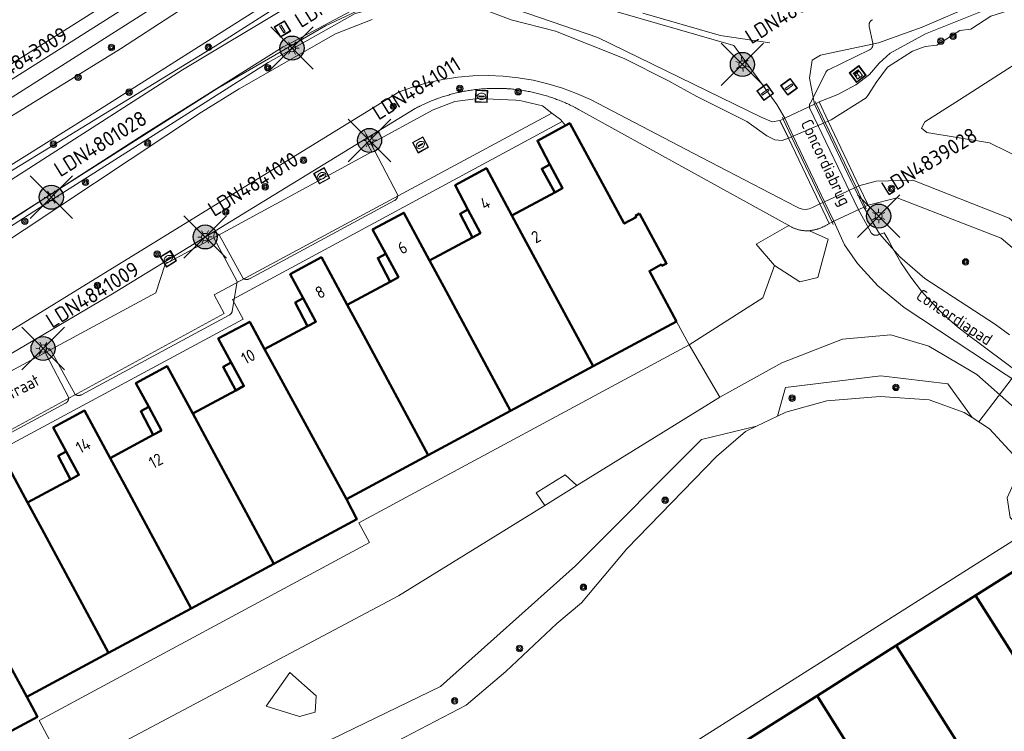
# Model space of a CAD drawing. Header units: metres. Extents: x 94279 to 96109, y 461866 to 463040.
# Tile 123 of 175: x 95398 to 95480, y 462535 to 462594. Entities that reach past the tile are written whole.
import ezdxf
from ezdxf.enums import TextEntityAlignment as Align

# ---------------------------------------------------------------- set-up
doc = ezdxf.new("R2010")
doc.units = ezdxf.units.M
doc.layers.get('0').update_dxf_attribs({"linetype": 'CONTINUOUS'})
for name, color, linetype in [('B-WE-KL-ET_LS_OV_KABEL_EIGENNET_324-G', 10, 'CONTINUOUS'), ('B-WE-KL-ET_LS_OV_KABEL_EIGENNET_330-G', 10, 'CONTINUOUS'), ('N-WE-ARMATUUR-PRUNUS_C_OPZET_4M-G', 200, 'CONTINUOUS'), ('N-WE-LICHTMAST_VERVANGEN-G', 7, 'CONTINUOUS')]:
    doc.layers.add(name, color=color, linetype=linetype)
for name, color, linetype, lineweight in [('B_BEBOUWINGSGRENS_0', 132, 'CONTINUOUS', 50), ('B_OVERBOUWLIJN_LIJN_1', 132, 'CONTINUOUS', 50), ('B_TUSSENMUUR_0', 132, 'CONTINUOUS', 50), ('G_GRENS_ALGEMEEN_0', 251, 'CONTINUOUS', 13), ('K_DUIKER_LIJN_-1', 251, 'CONTINUOUS', 13), ('K_KUNSTWERKGRENS_1', 251, 'CONTINUOUS', 13), ('Q_AFSLUITPAAL_0', 251, 'CONTINUOUS', 13), ('Q_BALUSTRADE_LIJN_1', 251, 'CONTINUOUS', 13), ('Q_BOOM_0', 251, 'CONTINUOUS', 13), ('Q_DAMWAND_0', 251, 'CONTINUOUS', 13), ('Q_ELEKTRAKAST_0', 251, 'CONTINUOUS', 13), ('Q_INSPECTIE_OF_RIOOLPUT_0', 251, 'CONTINUOUS', 13), ('Q_KOLK_0', 251, 'CONTINUOUS', 13), ('Q_LICHTMAST_0', 251, 'CONTINUOUS', 13), ('Q_VERKEERSBORDPAAL_0', 251, 'CONTINUOUS', 13), ('T_CULTUURGRENS_0', 251, 'CONTINUOUS', 13), ('V_WEGGRENS_0', 251, 'CONTINUOUS', 13), ('V_WEGGRENS_1', 251, 'CONTINUOUS', 13), ('W_WATERGRENS_0', 251, 'CONTINUOUS', 13), ('Z_GBKN_HUISNUMMER_0', 251, 'CONTINUOUS', 13), ('Z_KUNSTWERKNAAM_1', 251, 'CONTINUOUS', 13), ('Z_STRAATNAAM_0', 251, 'CONTINUOUS', 13)]:
    doc.layers.add(name, color=color, linetype=linetype, lineweight=lineweight)
doc.styles.add('NLCS-ISO-M500-T25', font='NLCS-ISO.ttf', dxfattribs={"height": 1.25})
doc.styles.get("Standard").update_dxf_attribs({"font": 'isocp.shx'})

# ---------------------------------------------------------------- blocks, each defined once
blk = doc.blocks.new('Q_LICHTMAST')
for points in [[(-0.26, 0.15), (-0.52, 0.3)], [(0, 0.3), (0, 0.6)], [(0.26, 0.15), (0.52, 0.3)], [(-0.26, -0.15), (-0.52, -0.3)], [(0, -0.3), (0, -0.6)], [(0.26, -0.15), (0.52, -0.3)]]:
    blk.add_lwpolyline(points)
blk.add_circle((0, 0), 0.3)
blk = doc.blocks.new('Q_AFSLUITPAAL')
for points in [[(-0.5, 0.5), (0.5, 0.5), (0.5, -0.5), (-0.5, -0.5)], [(-0.08, 0.333), (0.071, 0.333), (0.071, -0.329), (-0.08, -0.329)]]:
    blk.add_lwpolyline(points, close=True)
blk.add_lwpolyline([(-0.442, 0.464), (0.438, 0.464, -0.414214), (0.459, 0.442), (0.459, -0.437, -0.414214), (0.438, -0.459), (-0.442, -0.459, -0.414214), (-0.463, -0.437), (-0.463, 0.442), (-0.463, 0.444), (-0.463, 0.446), (-0.463, 0.448), (-0.462, 0.45), (-0.461, 0.451), (-0.46, 0.453), (-0.459, 0.455), (-0.458, 0.456), (-0.457, 0.457), (-0.456, 0.459), (-0.454, 0.46), (-0.453, 0.461), (-0.451, 0.462), (-0.449, 0.462), (-0.447, 0.463), (-0.446, 0.463), (-0.444, 0.464), (-0.442, 0.464)], format="xyb")
blk = doc.blocks.new('Q_VERKEERSBORDPAAL')
for points in [[(-0.5, 0.5), (0.5, 0.5), (0.5, -0.5), (-0.5, -0.5)], [(-0.08, 0.333), (0.071, 0.333), (0.071, -0.329), (-0.08, -0.329)]]:
    blk.add_lwpolyline(points, close=True)
blk.add_lwpolyline([(-0.442, 0.464), (0.438, 0.464, -0.414214), (0.459, 0.442), (0.459, -0.437, -0.414214), (0.438, -0.459), (-0.442, -0.459, -0.414214), (-0.463, -0.437), (-0.463, 0.442), (-0.463, 0.444), (-0.463, 0.446), (-0.463, 0.448), (-0.462, 0.45), (-0.461, 0.451), (-0.46, 0.453), (-0.459, 0.455), (-0.458, 0.456), (-0.457, 0.457), (-0.456, 0.459), (-0.454, 0.46), (-0.453, 0.461), (-0.451, 0.462), (-0.449, 0.462), (-0.447, 0.463), (-0.446, 0.463), (-0.444, 0.464), (-0.442, 0.464)], format="xyb")
blk = doc.blocks.new('Q_KOLK')
blk.add_lwpolyline([(-0.5, 0.5), (0.5, 0.5), (0.5, -0.5), (-0.5, -0.5)], close=True)
for points in [[(-0.442, 0.464), (0.438, 0.464, -0.414214), (0.459, 0.442), (0.459, -0.437, -0.414214), (0.438, -0.459), (-0.442, -0.459, -0.414214), (-0.463, -0.437), (-0.463, 0.442, -0.414214), (-0.442, 0.464)], [(-0.345, 0.105, 0.380426), (-0.276, -0.18)], [(-0.008, 0.266, 0.240218), (-0.345, 0.105)], [(-0.194, 0.045, 0.853344), (-0.194, -0.032)], [(0.331, 0.111, 0.240191), (-0.008, 0.266)], [(0.185, -0.032, 0.849746), (0.185, 0.045)], [(0.267, -0.176, 0.380426), (0.331, 0.111)], [(-0.276, -0.18, 0.148452), (0.012, -0.257)], [(0.012, -0.257, 0.131742), (0.267, -0.176)]]:
    blk.add_lwpolyline(points, format="xyb")
for points in [[(-0.194, 0.045), (0.185, 0.045)], [(0.185, -0.032), (-0.194, -0.032)]]:
    blk.add_lwpolyline(points)
blk = doc.blocks.new('Q_INSPECTIE_OF_RIOOLPUT')
blk.add_lwpolyline([(-0.5, 0.5), (0.5, 0.5), (0.5, -0.5), (-0.5, -0.5)], close=True)
for points in [[(-0.442, 0.464), (0.438, 0.464, -0.414214), (0.459, 0.442), (0.459, -0.437, -0.414214), (0.438, -0.459), (-0.442, -0.459, -0.414214), (-0.463, -0.437), (-0.463, 0.442), (-0.463, 0.444), (-0.463, 0.446), (-0.463, 0.448), (-0.462, 0.45), (-0.461, 0.451), (-0.46, 0.453), (-0.459, 0.455), (-0.458, 0.456), (-0.457, 0.457), (-0.456, 0.459), (-0.454, 0.46), (-0.453, 0.461), (-0.451, 0.462), (-0.449, 0.462), (-0.447, 0.463), (-0.446, 0.463), (-0.444, 0.464), (-0.442, 0.464)], [(-0.345, 0.105, 0.380426), (-0.276, -0.18)], [(-0.008, 0.266, 0.240218), (-0.345, 0.105)], [(-0.194, 0.045, 0.853344), (-0.194, -0.032)], [(0.331, 0.111, 0.240191), (-0.008, 0.266)], [(0.185, -0.032, 0.849746), (0.185, 0.045)], [(0.267, -0.176, 0.380426), (0.331, 0.111)], [(-0.276, -0.18, 0.148452), (0.012, -0.257)], [(0.012, -0.257, 0.131742), (0.267, -0.176)]]:
    blk.add_lwpolyline(points, format="xyb")
for points in [[(-0.194, 0.045), (0.185, 0.045)], [(0.185, -0.032), (-0.194, -0.032)]]:
    blk.add_lwpolyline(points)
blk = doc.blocks.new('Q_BOOM')
for radius in [0.27, 0.18, 0.09]:
    blk.add_circle((0, 0), radius)
blk = doc.blocks.new('Q_ELEKTRAKAST')
for points in [[(-0.5, 0.5), (0.5, 0.5), (0.5, -0.5), (-0.5, -0.5)], [(-0.262, 0.264), (0.25, 0.264), (0.25, 0.187), (-0.262, 0.187)], [(-0.262, 0.107), (0.25, 0.107), (0.25, -0.332), (-0.262, -0.332)]]:
    blk.add_lwpolyline(points, close=True)
blk.add_lwpolyline([(-0.442, 0.464), (0.438, 0.464, -0.414214), (0.459, 0.442), (0.459, -0.437, -0.414214), (0.438, -0.459), (-0.442, -0.459, -0.414214), (-0.463, -0.437), (-0.463, 0.442), (-0.463, 0.444), (-0.463, 0.446), (-0.463, 0.448), (-0.462, 0.45), (-0.461, 0.451), (-0.46, 0.453), (-0.459, 0.455), (-0.458, 0.456), (-0.457, 0.457), (-0.456, 0.459), (-0.454, 0.46), (-0.453, 0.461), (-0.451, 0.462), (-0.449, 0.462), (-0.447, 0.463), (-0.446, 0.463), (-0.444, 0.464), (-0.442, 0.464)], format="xyb")
blk.add_lwpolyline([(-0.177, 0.001, -1), (-0.177, -0.069, -1)], format="xyb", close=True)
blk.add_lwpolyline([(0.044, 0.088), (-0.056, -0.112), (0.044, -0.112), (-0.056, -0.312)])
blk = doc.blocks.new('LM')
at = {"linetype": 'ByBlock'}
h = blk.add_hatch(color=256, dxfattribs=at)
h.dxf.hatch_style = 1
edge = h.paths.add_edge_path()
edge.add_arc((0, 0), 1, 0, 360)
blk.add_circle((0, 0), 1, dxfattribs=at)
blk = doc.blocks.new('ACMAP_ANN_TEMPLATE_LM')
at = {"color": 0, "style": 'NLCS-ISO-M500-T25'}
blk.add_attdef('LM-NUMMER', (1.5, 1), '', height=1.25, dxfattribs=at)

msp = doc.modelspace()

# ---------------------------------------------------------------- linework, layer by layer
at = {"layer": 'B-WE-KL-ET_LS_OV_KABEL_EIGENNET_324-G', "linetype": 'Continuous', "lineweight": 0}
msp.add_lwpolyline([(95393.285, 462588.391), (95407.991, 462597.693)], dxfattribs=at)
at = {"layer": 'B-WE-KL-ET_LS_OV_KABEL_EIGENNET_330-G', "linetype": 'Continuous', "lineweight": 0}
for points in [[(95387.109, 462571.293), (95398.509, 462578.722), (95400.167, 462579.793), (95408.047, 462584.881), (95415.049, 462589.275), (95419.61, 462592.137), (95420.275, 462592.487), (95425.222, 462595.097)], [(95449.499, 462594.957), (95455.857, 462593.114), (95456.147, 462593.07), (95460.072, 462592.47)], [(95468.626, 462594.402), (95468.611, 462594.395), (95468.596, 462594.388), (95468.581, 462594.381), (95468.566, 462594.373), (95468.552, 462594.364), (95468.538, 462594.355), (95468.525, 462594.345), (95468.511, 462594.335), (95468.498, 462594.325), (95468.486, 462594.314), (95468.474, 462594.303), (95468.462, 462594.291), (95468.45, 462594.279), (95468.439, 462594.267), (95468.429, 462594.254), (95468.419, 462594.24), (95468.409, 462594.227), (95468.4, 462594.213), (95468.391, 462594.199), (95468.383, 462594.184), (95468.375, 462594.17), (95468.368, 462594.155), (95468.362, 462594.139), (95468.356, 462594.124), (95468.35, 462594.108), (95468.345, 462594.092), (95468.34, 462594.076), (95468.337, 462594.06), (95468.333, 462594.044), (95468.33, 462594.027), (95468.328, 462594.011), (95468.326, 462593.994), (95468.325, 462593.978), (95468.325, 462593.961), (95468.325, 462593.945), (95468.326, 462593.928), (95468.327, 462593.911), (95468.328, 462593.895), (95468.331, 462593.878), (95468.334, 462593.862), (95468.337, 462593.846), (95468.637, 462592.447), (95468.641, 462592.43), (95468.643, 462592.413), (95468.646, 462592.397), (95468.647, 462592.38), (95468.648, 462592.362), (95468.649, 462592.345), (95468.648, 462592.328), (95468.648, 462592.311), (95468.646, 462592.294), (95468.644, 462592.277), (95468.642, 462592.26), (95468.639, 462592.244), (95468.635, 462592.227), (95468.631, 462592.21), (95468.626, 462592.194), (95468.621, 462592.178), (95468.615, 462592.162), (95468.608, 462592.146), (95468.601, 462592.13), (95468.594, 462592.115), (95468.586, 462592.1), (95468.577, 462592.085), (95468.568, 462592.07), (95468.559, 462592.056), (95468.549, 462592.042), (95468.538, 462592.029), (95468.527, 462592.016), (95468.516, 462592.003), (95468.504, 462591.991), (95468.492, 462591.979), (95468.479, 462591.967), (95468.466, 462591.956), (95468.453, 462591.946), (95468.439, 462591.935), (95468.425, 462591.926), (95468.411, 462591.916), (95468.396, 462591.908), (95468.381, 462591.9), (95468.366, 462591.892), (95464.951, 462590.243), (95464.936, 462590.236), (95464.921, 462590.227), (95464.906, 462590.219), (95464.892, 462590.21), (95464.878, 462590.2), (95464.864, 462590.19), (95464.85, 462590.179), (95464.837, 462590.168), (95464.825, 462590.156), (95464.813, 462590.144), (95464.801, 462590.132), (95464.789, 462590.119), (95464.778, 462590.106), (95464.768, 462590.092), (95464.758, 462590.078), (95464.748, 462590.064), (95464.739, 462590.049), (95464.731, 462590.035), (95464.723, 462590.019), (95463.415, 462587.443), (95463.408, 462587.428), (95463.401, 462587.412), (95463.395, 462587.397), (95463.389, 462587.381), (95463.383, 462587.365), (95463.379, 462587.348), (95463.375, 462587.332), (95463.371, 462587.315), (95463.368, 462587.299), (95463.365, 462587.282), (95463.363, 462587.265), (95463.362, 462587.248), (95463.361, 462587.231), (95463.361, 462587.214), (95463.362, 462587.197), (95463.363, 462587.18), (95463.364, 462587.163), (95463.366, 462587.146), (95463.369, 462587.129), (95463.372, 462587.113), (95463.376, 462587.096), (95463.38, 462587.08), (95463.385, 462587.064), (95463.391, 462587.047), (95463.397, 462587.032), (95463.403, 462587.016), (95463.41, 462587.001), (95467.42, 462578.652), (95468.466, 462576.726), (95468.475, 462576.711), (95468.484, 462576.696), (95468.493, 462576.682), (95468.503, 462576.668), (95468.514, 462576.654), (95468.525, 462576.64), (95468.536, 462576.628), (95468.548, 462576.615), (95468.561, 462576.603), (95468.573, 462576.591), (95468.586, 462576.58), (95468.6, 462576.569), (95468.614, 462576.559), (95468.628, 462576.549), (95468.643, 462576.539), (95468.657, 462576.531), (95468.673, 462576.522), (95468.688, 462576.514), (95468.704, 462576.507), (95468.72, 462576.5), (95468.736, 462576.494), (95468.752, 462576.489), (95468.769, 462576.484), (95468.785, 462576.479), (95468.802, 462576.475), (95468.819, 462576.472), (95468.836, 462576.469), (95468.853, 462576.467), (95468.871, 462576.466), (95468.888, 462576.465), (95468.905, 462576.465), (95468.923, 462576.465), (95468.94, 462576.466), (95468.957, 462576.467), (95468.974, 462576.469), (95468.991, 462576.472), (95469.008, 462576.475), (95469.025, 462576.479), (95469.042, 462576.483), (95469.058, 462576.488), (95469.075, 462576.494), (95469.583, 462576.677), (95469.906, 462576.124), (95470.244, 462575.473), (95470.602, 462574.833), (95470.982, 462574.205), (95471.382, 462573.59), (95471.802, 462572.989), (95472.242, 462572.402), (95472.701, 462571.829), (95473.178, 462571.272), (95473.673, 462570.731), (95474.186, 462570.207), (95474.716, 462569.7), (95475.263, 462569.21), (95475.825, 462568.739), (95476.402, 462568.287), (95481.188, 462564.715)], [(95389.361, 462555.954), (95401.5, 462562.492), (95401.515, 462562.5), (95401.53, 462562.509), (95401.544, 462562.519), (95401.558, 462562.528), (95401.571, 462562.539), (95401.584, 462562.549), (95401.597, 462562.56), (95401.61, 462562.572), (95401.622, 462562.584), (95401.633, 462562.596), (95401.644, 462562.609), (95401.655, 462562.622), (95401.666, 462562.636), (95401.675, 462562.649), (95401.685, 462562.664), (95401.694, 462562.678), (95401.702, 462562.693), (95401.71, 462562.708), (95401.717, 462562.723), (95401.724, 462562.739), (95401.73, 462562.755), (95401.736, 462562.77), (95401.741, 462562.787), (95401.746, 462562.803), (95401.75, 462562.819), (95401.754, 462562.836), (95401.757, 462562.853), (95401.759, 462562.87), (95401.761, 462562.886), (95401.762, 462562.903), (95401.763, 462562.92), (95401.763, 462562.937), (95399.873, 462566.609), (95399.887, 462567.11), (95400.315, 462566.844), (95402.308, 462563.227), (95402.322, 462563.218), (95402.337, 462563.209), (95402.352, 462563.2), (95402.368, 462563.193), (95402.384, 462563.185), (95402.4, 462563.179), (95402.416, 462563.173), (95402.433, 462563.167), (95402.449, 462563.162), (95402.466, 462563.158), (95402.483, 462563.154), (95402.5, 462563.151), (95402.518, 462563.148), (95402.535, 462563.146), (95402.552, 462563.145), (95402.57, 462563.144), (95402.587, 462563.144), (95402.604, 462563.144), (95402.622, 462563.145), (95402.639, 462563.147), (95402.656, 462563.149), (95402.674, 462563.152), (95402.691, 462563.155), (95402.708, 462563.159), (95402.724, 462563.164), (95402.741, 462563.169), (95402.757, 462563.175), (95402.774, 462563.181), (95402.79, 462563.188), (95402.805, 462563.196), (95402.821, 462563.204), (95415.116, 462569.826), (95415.131, 462569.835), (95415.146, 462569.844), (95415.16, 462569.853), (95415.175, 462569.863), (95415.188, 462569.874), (95415.202, 462569.885), (95415.215, 462569.896), (95415.228, 462569.908), (95415.24, 462569.921), (95415.252, 462569.934), (95415.263, 462569.947), (95415.274, 462569.96), (95415.284, 462569.974), (95415.294, 462569.989), (95415.304, 462570.003), (95415.313, 462570.018), (95415.321, 462570.033), (95415.329, 462570.049), (95415.336, 462570.065), (95415.343, 462570.081), (95415.349, 462570.097), (95415.355, 462570.113), (95415.36, 462570.13), (95415.364, 462570.147), (95415.788, 462572.616), (95413.848, 462576.261), (95413.863, 462576.762), (95414.29, 462576.496), (95416.283, 462572.879), (95416.298, 462572.869), (95416.312, 462572.861), (95416.328, 462572.852), (95416.343, 462572.844), (95416.359, 462572.837), (95416.375, 462572.831), (95416.392, 462572.824), (95416.408, 462572.819), (95416.425, 462572.814), (95416.442, 462572.81), (95416.459, 462572.806), (95416.476, 462572.803), (95416.493, 462572.8), (95416.51, 462572.798), (95416.528, 462572.797), (95416.545, 462572.796), (95416.562, 462572.796), (95416.58, 462572.796), (95416.597, 462572.797), (95416.614, 462572.799), (95416.632, 462572.801), (95416.649, 462572.804), (95416.666, 462572.807), (95416.683, 462572.811), (95416.7, 462572.816), (95416.716, 462572.821), (95416.733, 462572.827), (95416.749, 462572.833), (95416.765, 462572.84), (95416.781, 462572.847), (95416.796, 462572.855), (95428.865, 462579.356), (95428.881, 462579.365), (95428.896, 462579.374), (95428.91, 462579.384), (95428.924, 462579.394), (95428.938, 462579.404), (95428.952, 462579.415), (95428.965, 462579.427), (95428.978, 462579.439), (95428.99, 462579.451), (95429.002, 462579.464), (95429.013, 462579.478), (95429.024, 462579.491), (95429.035, 462579.505), (95429.045, 462579.52), (95429.054, 462579.534), (95429.063, 462579.55), (95429.071, 462579.565), (95429.079, 462579.581), (95429.086, 462579.596), (95429.093, 462579.613), (95429.099, 462579.629), (95429.105, 462579.646), (95429.11, 462579.662), (95429.114, 462579.679), (95429.118, 462579.696), (95429.121, 462579.713), (95429.124, 462579.731), (95429.126, 462579.748), (95429.127, 462579.766), (95429.128, 462579.783), (95429.128, 462579.801), (95429.128, 462579.818), (95426.528, 462584.809), (95426.329, 462585.183)]]:
    msp.add_lwpolyline(points, dxfattribs=at)
at = {"layer": 'B_BEBOUWINGSGRENS_0'}
for p, q in [((95445.384, 462565.572), (95452.314, 462569.308)), ((95438.517, 462561.871), (95445.384, 462565.572)), ((95431.669, 462558.179), (95438.517, 462561.871)), ((95424.856, 462554.506), (95431.669, 462558.179)), ((95483.84, 462550.722), (95477.176, 462546.503)), ((95411.954, 462545.437), (95418.819, 462549.139)), ((95477.176, 462546.503), (95470.593, 462542.335)), ((95405.088, 462541.736), (95411.954, 462545.437)), ((95398.277, 462538.064), (95405.088, 462541.736)), ((95470.593, 462542.335), (95464.003, 462538.163)), ((95464.003, 462538.163), (95457.413, 462533.991))]:
    msp.add_line(p, q, dxfattribs=at)
for points in [[(95443.093, 462585.606), (95440.739, 462584.332), (95441.782, 462582.369), (95442.844, 462580.39), (95442.181, 462580.028), (95438.616, 462578.125)], [(95449.24, 462578.281), (95448.905, 462578.079), (95448.958, 462577.982), (95447.966, 462577.442), (95443.43, 462585.787), (95443.093, 462585.606)], [(95438.616, 462578.125), (95436.504, 462582.043), (95433.905, 462580.635), (95434.971, 462578.616), (95436.009, 462576.651), (95435.34, 462576.29), (95431.778, 462574.371)], [(95431.778, 462574.371), (95429.641, 462578.338), (95427.041, 462576.942), (95428.132, 462574.929), (95429.19, 462572.977), (95428.499, 462572.605), (95424.928, 462570.682)], [(95452.314, 462569.308), (95450.066, 462573.493), (95451.043, 462574.028), (95451.093, 462573.93), (95451.491, 462574.135), (95449.24, 462578.281)], [(95424.928, 462570.682), (95422.784, 462574.646), (95420.177, 462573.233), (95421.264, 462571.23), (95422.322, 462569.279), (95421.631, 462568.906), (95418.061, 462566.983)], [(95418.061, 462566.983), (95416.824, 462569.28), (95414.203, 462567.875), (95415.283, 462565.884), (95416.342, 462563.933), (95415.651, 462563.56), (95412.081, 462561.638)], [(95412.081, 462561.638), (95409.961, 462565.573), (95407.355, 462564.169), (95408.422, 462562.188), (95409.475, 462560.234), (95408.79, 462559.865), (95405.214, 462557.939)], [(95405.214, 462557.939), (95403.092, 462561.882), (95400.481, 462560.478), (95401.554, 462558.489), (95402.608, 462556.535), (95401.922, 462556.166), (95398.347, 462554.24)], [(95398.347, 462554.24), (95396.223, 462558.178), (95393.619, 462556.773), (95394.687, 462554.79), (95395.741, 462552.836), (95395.055, 462552.467), (95391.48, 462550.541)], [(95418.819, 462549.139), (95425.73, 462552.865), (95424.856, 462554.506)], [(95392.252, 462532.685), (95399.167, 462536.417), (95398.277, 462538.064)]]:
    msp.add_lwpolyline(points, dxfattribs=at)
at = {"layer": 'B_OVERBOUWLIJN_LIJN_1'}
for points in [[(95442.181, 462580.028), (95441.108, 462581.996), (95441.782, 462582.369)], [(95435.34, 462576.29), (95434.312, 462578.263), (95434.971, 462578.616)], [(95428.499, 462572.605), (95427.473, 462574.576), (95428.132, 462574.929)], [(95421.631, 462568.906), (95420.605, 462570.877), (95421.264, 462571.23)], [(95415.651, 462563.56), (95414.624, 462565.531), (95415.283, 462565.884)], [(95408.79, 462559.865), (95407.763, 462561.836), (95408.422, 462562.188)], [(95401.922, 462556.166), (95400.896, 462558.137), (95401.554, 462558.489)]]:
    msp.add_lwpolyline(points, dxfattribs=at)
at = {"layer": 'B_TUSSENMUUR_0'}
for p, q in [((95485.256, 462533.742), (95477.176, 462546.503)), ((95470.593, 462542.335), (95478.69, 462529.545)), ((95472.098, 462525.376), (95464.003, 462538.163))]:
    msp.add_line(p, q, dxfattribs=at)
for points in [[(95445.384, 462565.572), (95439.812, 462575.907), (95438.616, 462578.125)], [(95438.517, 462561.871), (95432.964, 462572.17), (95431.778, 462574.371)], [(95424.928, 462570.682), (95426.115, 462568.481), (95431.669, 462558.179)], [(95424.856, 462554.506), (95419.257, 462564.787), (95418.061, 462566.983)], [(95418.819, 462549.139), (95413.267, 462559.437), (95412.081, 462561.638)], [(95411.954, 462545.437), (95406.401, 462555.738), (95405.214, 462557.939)], [(95405.088, 462541.736), (95399.533, 462552.04), (95398.347, 462554.24)], [(95398.277, 462538.064), (95392.676, 462548.346), (95391.48, 462550.541)]]:
    msp.add_lwpolyline(points, dxfattribs=at)
at = {"layer": 'G_GRENS_ALGEMEEN_0'}
for p, q in [((95442.797, 462585.942), (95443.093, 462585.606)), ((95452.314, 462569.308), (95453.361, 462567.369))]:
    msp.add_line(p, q, dxfattribs=at)
msp.add_lwpolyline([(95453.361, 462567.369), (95425.887, 462552.563), (95426.783, 462550.907), (95399.315, 462536.107), (95400.205, 462534.442), (95372.305, 462519.406)], dxfattribs=at)
at = {"layer": 'K_DUIKER_LIJN_-1'}
msp.add_line((95486.424, 462572.778), (95477.458, 462560.942), dxfattribs=at)
at = {"layer": 'K_KUNSTWERKGRENS_1'}
for p, q in [((95464.164, 462587.56), (95463.919, 462587.443)), ((95464.921, 462585.969), (95464.164, 462587.56)), ((95463.782, 462587.378), (95461.319, 462586.202)), ((95463.919, 462587.443), (95463.782, 462587.378)), ((95461.17, 462586.131), (95460.911, 462586.007)), ((95460.911, 462586.007), (95461.616, 462584.539)), ((95461.319, 462586.202), (95461.17, 462586.131)), ((95467.041, 462581.515), (95464.921, 462585.969)), ((95461.616, 462584.539), (95464.239, 462579.078)), ((95467.486, 462580.579), (95467.041, 462581.515)), ((95468.246, 462578.982), (95467.486, 462580.579)), ((95464.239, 462579.078), (95465.018, 462577.457)), ((95465.392, 462577.633), (95467.881, 462578.809)), ((95467.881, 462578.809), (95468.005, 462578.868)), ((95468.005, 462578.868), (95468.246, 462578.982)), ((95465.018, 462577.457), (95465.247, 462577.565)), ((95465.247, 462577.565), (95465.392, 462577.633))]:
    msp.add_line(p, q, dxfattribs=at)
at = {"layer": 'N-WE-LICHTMAST_VERVANGEN-G', "flags": 128}
for points in [[(95418.569, 462590.272), (95422.105, 462593.808)], [(95422.105, 462590.272), (95418.569, 462593.808)], [(95456.022, 462588.915), (95459.558, 462592.451)], [(95459.558, 462588.915), (95456.022, 462592.451)], [(95425.018, 462582.591), (95428.554, 462586.127)], [(95428.554, 462582.591), (95425.018, 462586.127)], [(95398.551, 462577.864), (95402.087, 462581.4)], [(95402.087, 462577.864), (95398.551, 462581.4)], [(95467.357, 462576.297), (95470.893, 462579.833)], [(95470.893, 462576.297), (95467.357, 462579.833)], [(95411.342, 462574.56), (95414.878, 462578.096)], [(95414.878, 462574.56), (95411.342, 462578.096)], [(95397.868, 462565.284), (95401.404, 462568.82)], [(95401.404, 462565.284), (95397.868, 462568.82)]]:
    msp.add_lwpolyline(points, dxfattribs=at)
at = {"layer": 'Q_BALUSTRADE_LIJN_1'}
for p, q in [((95463.919, 462587.443), (95463.85, 462587.588)), ((95464.673, 462585.861), (95463.919, 462587.443)), ((95461.17, 462586.131), (95461.098, 462586.282)), ((95461.876, 462584.648), (95461.17, 462586.131)), ((95466.913, 462581.161), (95464.673, 462585.861)), ((95464.475, 462579.187), (95461.876, 462584.648)), ((95467.243, 462580.467), (95466.913, 462581.161)), ((95468.005, 462578.868), (95467.243, 462580.467)), ((95465.247, 462577.565), (95464.475, 462579.187)), ((95468.095, 462578.68), (95468.005, 462578.868)), ((95465.341, 462577.368), (95465.247, 462577.565))]:
    msp.add_line(p, q, dxfattribs=at)
at = {"layer": 'Q_DAMWAND_0'}
msp.add_line((95481.341, 462551.721), (95390.173, 462494.062), dxfattribs=at)
at = {"layer": 'T_CULTUURGRENS_0'}
for p, q in [((95460.911, 462586.007), (95461.651, 462584.551)), ((95463.364, 462576.85), (95464.925, 462576.158)), ((95455.909, 462562.997), (95453.361, 462567.369)), ((95455.909, 462562.997), (95444.035, 462555.656)), ((95444.035, 462555.656), (95441.358, 462554.001)), ((95441.358, 462554.001), (95429.19, 462546.478))]:
    msp.add_line(p, q, dxfattribs=at)
for points in [[(95518.009, 462619.074), (95502.376, 462609.941), (95499.507, 462608.048), (95486.865, 462600.116), (95486.279, 462599.109), (95485.108, 462598.559), (95483.02, 462597.119), (95481.929, 462596.646), (95480.503, 462596.254), (95473.019, 462593.219), (95470.077, 462591.611), (95469.16, 462590.773), (95468.372, 462589.855), (95467.222, 462588.969), (95465.738, 462588.166), (95464.164, 462587.56)], [(95429.693, 462608.582), (95414.181, 462598.844), (95397.075, 462587.951), (95362.663, 462566.53), (95355.926, 462562.15), (95350.06, 462558.338), (95347.918, 462557.157), (95347.156, 462556.687), (95346.624, 462556.023), (95346.551, 462554.997), (95346.852, 462554.005), (95347.29, 462553.439)], [(95347.29, 462553.439), (95347.905, 462552.934), (95348.836, 462552.684), (95349.934, 462552.763), (95350.879, 462552.913), (95360.584, 462559.092), (95370.501, 462564.936), (95373.47, 462567.132), (95385.456, 462574.47), (95393.489, 462579.692), (95413.95, 462592.212), (95429.805, 462602.324), (95430.849, 462603.056), (95432.048, 462603.787), (95433.131, 462604.81)], [(95460.911, 462586.007), (95460.255, 462585.9), (95459.357, 462586.301), (95445.773, 462592.913), (95437.117, 462595.885), (95435.882, 462596.188), (95434.207, 462596.395), (95432.087, 462596.246), (95430.409, 462596.246), (95428.828, 462595.857), (95427.167, 462595.315), (95425.586, 462594.926), (95418.345, 462590.853), (95400.979, 462579.809), (95384.654, 462569.292)], [(95395.383, 462565.704), (95405.41, 462571.599), (95430.579, 462587.012), (95430.678, 462587.064), (95430.777, 462587.115), (95430.826, 462587.14), (95430.876, 462587.166), (95430.926, 462587.19), (95430.976, 462587.215), (95431.076, 462587.264), (95431.177, 462587.312), (95431.278, 462587.359), (95431.379, 462587.406), (95431.481, 462587.452), (95431.583, 462587.496), (95431.634, 462587.519), (95431.685, 462587.541), (95431.737, 462587.562), (95431.788, 462587.584), (95431.891, 462587.626), (95431.994, 462587.668), (95432.098, 462587.709), (95432.202, 462587.749), (95432.254, 462587.769), (95432.306, 462587.789), (95432.359, 462587.808), (95432.411, 462587.827), (95432.516, 462587.865), (95432.621, 462587.902), (95432.727, 462587.938), (95432.833, 462587.973), (95432.939, 462588.007), (95433.045, 462588.041), (95433.151, 462588.073), (95433.258, 462588.105), (95433.365, 462588.136), (95433.473, 462588.167), (95433.58, 462588.196), (95433.688, 462588.225), (95433.796, 462588.252), (95433.904, 462588.279), (95434.013, 462588.305), (95434.121, 462588.331), (95434.23, 462588.355), (95434.339, 462588.379)], [(95434.339, 462588.379), (95434.448, 462588.401), (95434.557, 462588.423), (95434.667, 462588.444), (95434.777, 462588.464), (95434.886, 462588.483), (95434.996, 462588.502), (95435.106, 462588.519), (95435.217, 462588.536), (95435.327, 462588.552), (95435.438, 462588.567), (95435.548, 462588.581), (95435.659, 462588.594), (95435.77, 462588.607), (95435.881, 462588.618), (95435.991, 462588.629), (95436.103, 462588.639), (95436.214, 462588.648), (95436.325, 462588.656), (95436.436, 462588.663), (95436.547, 462588.669), (95436.659, 462588.675), (95436.77, 462588.679), (95436.882, 462588.683), (95436.993, 462588.686), (95437.105, 462588.688), (95437.216, 462588.689), (95437.328, 462588.69), (95437.439, 462588.689), (95437.55, 462588.688), (95437.662, 462588.685), (95437.773, 462588.682), (95437.885, 462588.678), (95437.996, 462588.673), (95438.107, 462588.667), (95438.163, 462588.664), (95438.219, 462588.661), (95438.274, 462588.657), (95438.33, 462588.653), (95438.441, 462588.645), (95438.552, 462588.636), (95438.663, 462588.626), (95438.774, 462588.615), (95438.885, 462588.603), (95438.996, 462588.59), (95439.106, 462588.577), (95439.217, 462588.562), (95439.327, 462588.547), (95439.438, 462588.531), (95439.548, 462588.514)], [(95439.548, 462588.514), (95439.658, 462588.496), (95439.768, 462588.477), (95439.878, 462588.458), (95439.987, 462588.437), (95440.097, 462588.416), (95440.206, 462588.394), (95440.315, 462588.371), (95440.424, 462588.347), (95440.533, 462588.323), (95440.641, 462588.297), (95440.749, 462588.271), (95440.858, 462588.244), (95440.966, 462588.216), (95441.073, 462588.187), (95441.181, 462588.157), (95441.288, 462588.127), (95441.395, 462588.095), (95441.502, 462588.063), (95441.608, 462588.03), (95441.714, 462587.996), (95441.82, 462587.962), (95441.926, 462587.926), (95442.031, 462587.89), (95442.136, 462587.853), (95442.241, 462587.815), (95442.346, 462587.776), (95442.45, 462587.737), (95442.554, 462587.696), (95442.658, 462587.655), (95442.761, 462587.613), (95442.864, 462587.57), (95442.966, 462587.527), (95443.069, 462587.483), (95443.171, 462587.437), (95443.272, 462587.391), (95443.373, 462587.345), (95443.474, 462587.297), (95443.575, 462587.249), (95443.675, 462587.2), (95443.774, 462587.15), (95443.874, 462587.099), (95443.973, 462587.048), (95444.071, 462586.996), (95444.169, 462586.943), (95444.267, 462586.889)], [(95444.267, 462586.889), (95453.008, 462582.057), (95461.646, 462577.282)], [(95468.246, 462578.982), (95470.676, 462579.58), (95479.322, 462576.22), (95484.135, 462572.123), (95484.801, 462572)], [(95460.45, 462573.95), (95458.948, 462575.739), (95461.646, 462577.282)], [(95461.646, 462577.282), (95461.694, 462577.252), (95461.742, 462577.224), (95461.791, 462577.196), (95461.841, 462577.169), (95461.891, 462577.144), (95461.942, 462577.119), (95461.993, 462577.095), (95462.044, 462577.073), (95462.096, 462577.051), (95462.149, 462577.03), (95462.201, 462577.011), (95462.255, 462576.992), (95462.308, 462576.975), (95462.362, 462576.958), (95462.416, 462576.943), (95462.471, 462576.929), (95462.525, 462576.916), (95462.58, 462576.904), (95462.635, 462576.893), (95462.691, 462576.883), (95462.746, 462576.874), (95462.802, 462576.866), (95462.858, 462576.859), (95462.914, 462576.854), (95462.97, 462576.85), (95463.026, 462576.846), (95463.083, 462576.844), (95463.139, 462576.843), (95463.195, 462576.843), (95463.252, 462576.844), (95463.308, 462576.847), (95463.364, 462576.85)], [(95463.364, 462576.85), (95463.42, 462576.856), (95463.476, 462576.863), (95463.531, 462576.871), (95463.587, 462576.88), (95463.642, 462576.89), (95463.697, 462576.9), (95463.753, 462576.912), (95463.807, 462576.924), (95463.862, 462576.937), (95463.916, 462576.951), (95463.971, 462576.966), (95464.025, 462576.982), (95464.078, 462576.999), (95464.132, 462577.016), (95464.185, 462577.034), (95464.238, 462577.053), (95464.289, 462577.073), (95464.341, 462577.093), (95464.391, 462577.114), (95464.442, 462577.136), (95464.492, 462577.159), (95464.542, 462577.182), (95464.591, 462577.206), (95464.64, 462577.231), (95464.689, 462577.257), (95464.737, 462577.283), (95464.785, 462577.31), (95464.833, 462577.338), (95464.88, 462577.367), (95464.926, 462577.396), (95464.972, 462577.426), (95465.018, 462577.457)], [(95464.925, 462576.158), (95464.054, 462572.964), (95462.57, 462572.607), (95460.45, 462573.95)], [(95453.361, 462567.369), (95459.491, 462571.275), (95460.45, 462573.95)], [(95482.681, 462552.569), (95483.839, 462553.925), (95484.531, 462556.209), (95483.493, 462558.181), (95480.413, 462562.125), (95477.299, 462564.893), (95473.286, 462567.246), (95470.137, 462568.18), (95466.123, 462567.834), (95461.072, 462565.862), (95455.909, 462562.997)], [(95460.712, 462561.426), (95461.373, 462563.817), (95469.316, 462564.765), (95474.881, 462564.112), (95476.889, 462561.31)], [(95382.658, 462503.156), (95381.601, 462503.195), (95381.99, 462510.423), (95382.503, 462514.355), (95385.596, 462518.319), (95398.047, 462526.433), (95407.497, 462530.319), (95415.176, 462531.967), (95423.694, 462534.578), (95432.679, 462538.93), (95443.901, 462548.972), (95454.378, 462559.48), (95458.968, 462560.588)], [(95441.358, 462554.001), (95440.629, 462555.05), (95443.054, 462556.542), (95444.035, 462555.656)], [(95429.19, 462546.478), (95401.482, 462531.747), (95388.945, 462523.817)], [(95418.184, 462537.298), (95420.951, 462536.428), (95422.256, 462536.801), (95422.35, 462538.169), (95420.142, 462540.096), (95418.184, 462537.298)]]:
    msp.add_lwpolyline(points, dxfattribs=at)
at = {"layer": 'V_WEGGRENS_0'}
for p, q in [((95464.299, 462591.439), (95463.592, 462591.035)), ((95478.838, 462569.036), (95480.003, 462568.199))]:
    msp.add_line(p, q, dxfattribs=at)
for points in [[(95549.346, 462638.565), (95513.05, 462616.64), (95506.789, 462613.09), (95499.956, 462609.005), (95493.577, 462605.103), (95485.948, 462600.484), (95485.363, 462599.783), (95485.129, 462599.286), (95484.983, 462598.73), (95481.973, 462597.094), (95481.125, 462597.152), (95480.248, 462597.064), (95479.517, 462596.86), (95477.248, 462595.724), (95472.74, 462593.787), (95469.107, 462592.481), (95464.299, 462591.439)], [(95426.395, 462608.026), (95346.601, 462557.58), (95345.383, 462556.809)], [(95347.163, 462549.858), (95359.658, 462557.492), (95371.049, 462564.452), (95387.206, 462574.82), (95411.222, 462590.231), (95419.877, 462595.407), (95427.812, 462599.468), (95432.525, 462600.299)], [(95457.071, 462592.251), (95442.942, 462596.369), (95438.19, 462597.055), (95433.802, 462597.16), (95429.665, 462596.608), (95427.443, 462595.926), (95423.114, 462593.9), (95414.167, 462588.714), (95388.716, 462572.532), (95358.281, 462553.18), (95348.617, 462547.291)], [(95461.319, 462586.202), (95460.651, 462587.34), (95457.071, 462592.251)], [(95463.592, 462591.035), (95463.362, 462589.547), (95463.782, 462587.378)], [(95358.444, 462541.994), (95361.267, 462543.815), (95384.012, 462556.063), (95384.8, 462558.611), (95409.02, 462571.688), (95409.783, 462574.057), (95426.972, 462583.403), (95426.67, 462583.953), (95432.068, 462586.897), (95433.871, 462587.608), (95435.82, 462587.842), (95438.944, 462587.704), (95439.289, 462587.67), (95441.165, 462587.237), (95441.955, 462586.634)], [(95442.797, 462585.942), (95415.379, 462571.124), (95416.263, 462569.487), (95388.812, 462554.701), (95389.692, 462553.056), (95360.83, 462537.496)], [(95441.955, 462586.634), (95413.874, 462571.502), (95414.698, 462569.972)], [(95441.955, 462586.634), (95442.659, 462586.098), (95442.797, 462585.942)], [(95467.881, 462578.809), (95469.205, 462576.585), (95470.872, 462574.663), (95472.967, 462572.874), (95478.838, 462569.036)], [(95494.665, 462549.699), (95488.686, 462556.659), (95483.182, 462562.178), (95481.103, 462563.945), (95471.242, 462570.467), (95469.058, 462572.268), (95467.372, 462574.125), (95466.297, 462575.687), (95465.392, 462577.633)], [(95414.698, 462569.972), (95387.21, 462554.992), (95388.005, 462553.461), (95360.31, 462538.481)]]:
    msp.add_lwpolyline(points, dxfattribs=at)
at = {"layer": 'V_WEGGRENS_1'}
for p, q in [((95463.782, 462587.378), (95464.536, 462585.802)), ((95462.026, 462584.714), (95461.319, 462586.202)), ((95464.536, 462585.802), (95466.845, 462580.974)), ((95464.621, 462579.255), (95462.026, 462584.714)), ((95466.845, 462580.974), (95467.116, 462580.408)), ((95467.116, 462580.408), (95467.881, 462578.809)), ((95465.392, 462577.633), (95464.621, 462579.255))]:
    msp.add_line(p, q, dxfattribs=at)
at = {"layer": 'W_WATERGRENS_0'}
for p, q in [((95464.673, 462585.861), (95464.921, 462585.969)), ((95462.026, 462584.714), (95464.536, 462585.802)), ((95464.536, 462585.802), (95464.673, 462585.861)), ((95461.616, 462584.539), (95461.651, 462584.551)), ((95461.651, 462584.551), (95461.876, 462584.648)), ((95461.876, 462584.648), (95462.026, 462584.714)), ((95467.243, 462580.467), (95467.116, 462580.408)), ((95467.486, 462580.579), (95467.243, 462580.467)), ((95466.546, 462580.145), (95464.621, 462579.255)), ((95458.968, 462560.588), (95460.712, 462561.426))]:
    msp.add_line(p, q, dxfattribs=at)
for points in [[(95468.267, 462588.19), (95468.918, 462589.171), (95469.872, 462590.439), (95471.926, 462591.787), (95472.989, 462592.178), (95473.976, 462592.292), (95475.87, 462593.498), (95476.801, 462593.608), (95478.46, 462594.707), (95479.956, 462595.156), (95480.988, 462595.316), (95483.115, 462596.457), (95484.59, 462597.165), (95486.628, 462598.746), (95487.331, 462599.821), (95495.676, 462604.942), (95509.074, 462613.233), (95513.806, 462615.731), (95517.822, 462618.28), (95519.019, 462618.85), (95532.659, 462627.201), (95536.348, 462629.184), (95541.164, 462632.33), (95549.904, 462637.552)], [(95550.542, 462633.167), (95484.592, 462593.327), (95475.842, 462587.725)], [(95348.097, 462554.341), (95347.879, 462554.721), (95347.814, 462555.294), (95348.203, 462555.729), (95356.675, 462560.992), (95366.858, 462567.318), (95377.336, 462573.69), (95390.405, 462582.321), (95406.071, 462591.971), (95419.425, 462600.675), (95429.651, 462607.49), (95430.369, 462607.841)], [(95432.643, 462605.346), (95432.482, 462605.175), (95430.499, 462603.811), (95419.439, 462596.518), (95403.403, 462586.357), (95388.96, 462577.308), (95384.761, 462574.584), (95380.619, 462572.22), (95376.69, 462570.292), (95375.075, 462569.361), (95365.349, 462563.184), (95363.448, 462562.13), (95358.637, 462559.117), (95350.742, 462554.172), (95349.757, 462553.647), (95349.062, 462553.478), (95348.581, 462553.69), (95348.441, 462553.853)], [(95435.846, 462595.418), (95438.573, 462594.392), (95442.241, 462593.439), (95447.956, 462591.162), (95451.586, 462589.339), (95454.002, 462588.011), (95458.17, 462585.941), (95459.831, 462584.736), (95460.479, 462584.401), (95461.09, 462584.355), (95461.616, 462584.539)], [(95349.852, 462546.08), (95353.744, 462548.416), (95360.166, 462552.465), (95364.307, 462554.636), (95378.691, 462564.544), (95389.451, 462571.377), (95395.062, 462574.94), (95412.813, 462586.716), (95415.939, 462588.662), (95423.956, 462593.224), (95426.99, 462594.43)], [(95464.239, 462579.078), (95463.628, 462578.774), (95463.358, 462578.668), (95463.071, 462578.622), (95462.78, 462578.638), (95462.501, 462578.716), (95462.244, 462578.853), (95453.698, 462583.306), (95445.151, 462587.759), (95444.002, 462588.272), (95442.823, 462588.711), (95441.618, 462589.075), (95440.393, 462589.362), (95439.153, 462589.571), (95437.901, 462589.701), (95436.644, 462589.753), (95435.386, 462589.725), (95434.132, 462589.617), (95432.888, 462589.431), (95431.658, 462589.166), (95430.447, 462588.824), (95429.26, 462588.407), (95394.577, 462567.074)], [(95464.921, 462585.969), (95465.187, 462586.084), (95468.072, 462587.895), (95468.267, 462588.19)], [(95475.842, 462587.725), (95472.977, 462585.891), (95472.688, 462585.374), (95473.124, 462585.029), (95478.329, 462584.153), (95482.747, 462581.993), (95496.31, 462570.624)], [(95484.801, 462572), (95484.932, 462571.976), (95485.614, 462572.801), (95485.281, 462573.39), (95479.971, 462577.88), (95471.973, 462581.059), (95468.911, 462580.963), (95467.487, 462580.58), (95467.486, 462580.579)], [(95467.116, 462580.408), (95467.111, 462580.406), (95466.546, 462580.145)], [(95464.475, 462579.187), (95464.251, 462579.084), (95464.239, 462579.078)], [(95464.621, 462579.255), (95464.615, 462579.252), (95464.475, 462579.187)], [(95460.712, 462561.426), (95461.416, 462561.764), (95464.802, 462562.703), (95469.244, 462563.047), (95473.333, 462562.783), (95476.243, 462561.727), (95476.889, 462561.31)], [(95434.826, 462537.379), (95438.106, 462540.186), (95442.351, 462544.188), (95444.418, 462545.887), (95448.174, 462550.374), (95455.639, 462558.072), (95458.043, 462560.143), (95458.968, 462560.588)], [(95476.889, 462561.31), (95478.331, 462560.378), (95480.634, 462557.881), (95481.003, 462557.254), (95479.805, 462554.639), (95480.055, 462552.999), (95480.432, 462552.624), (95481.341, 462551.721)], [(95382.658, 462503.156), (95384.232, 462510.891), (95386.146, 462515.068), (95387.753, 462517.183), (95389.623, 462518.952), (95393.367, 462521.742), (95397.058, 462524.213), (95405.565, 462528.309), (95409.021, 462529.471), (95416.842, 462530.459), (95423.537, 462531.759), (95425.907, 462532.726), (95434.826, 462537.379)]]:
    msp.add_lwpolyline(points, dxfattribs=at)

# ---------------------------------------------------------------- block references
at = {"rotation": 31.92}
for p, values in [((95420.337, 462592.04), {'LM-NUMMER': 'LDN4801027'}), ((95457.79, 462590.683), {'LM-NUMMER': 'LDN4801025'}), ((95393.489, 462586.444), {'LM-NUMMER': 'LDN4843009'}), ((95426.786, 462584.359), {'LM-NUMMER': 'LDN4841011'}), ((95400.319, 462579.632), {'LM-NUMMER': 'LDN4801028'}), ((95469.125, 462578.065), {'LM-NUMMER': 'LDN4839028'}), ((95413.11, 462576.328), {'LM-NUMMER': 'LDN4841010'}), ((95399.636, 462567.052), {'LM-NUMMER': 'LDN4841009'})]:
    msp.add_blockref('ACMAP_ANN_TEMPLATE_LM', p, dxfattribs=at).add_auto_attribs(values)
at = {"layer": 'N-WE-ARMATUUR-PRUNUS_C_OPZET_4M-G'}
for p in [(95420.337, 462592.04), (95457.79, 462590.683), (95426.786, 462584.359), (95400.319, 462579.632), (95469.125, 462578.065), (95413.11, 462576.328), (95399.636, 462567.052)]:
    msp.add_blockref('LM', p, dxfattribs=at)
at = {"layer": 'Q_AFSLUITPAAL_0'}
for p, rotation in [((95419.543, 462593.632), 30.88093528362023), ((95461.669, 462588.816), 126.0911423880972)]:
    msp.add_blockref('Q_AFSLUITPAAL', p, dxfattribs=dict(at, rotation=rotation))
at = {"layer": 'Q_BOOM_0'}
for p, rotation in [((95475.314, 462593.029), 32.48684901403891), ((95405.314, 462592.092), 31.63239056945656), ((95413.387, 462592.103), 31.46228871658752), ((95474.3, 462592.615), 32.48684901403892), ((95418.316, 462590.408), 29.64164160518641), ((95402.551, 462589.607), 31.63239056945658), ((95406.789, 462588.379), 32.35985219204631), ((95434.287, 462588.685), 11.4109831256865), ((95439.149, 462588.407), 172.3039482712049), ((95428.763, 462587.194), 31.5950575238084), ((95400.496, 462584.052), 31.46228871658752), ((95408.32, 462584.152), 32.45453741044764), ((95421.294, 462582.708), 31.59505752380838), ((95403.156, 462580.883), 32.45453741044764), ((95418.112, 462580.492), 31.5950575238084), ((95470.196, 462580.355), 1.795752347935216), ((95414.822, 462578.423), 31.48248218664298), ((95398.118, 462577.629), 32.79071329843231), ((95409.121, 462574.905), 31.48248218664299), ((95476.359, 462574.249), 158.7629270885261), ((95404.148, 462572.292), 31.59505752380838), ((95470.565, 462563.816), 173.3074873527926), ((95461.923, 462562.926), 74.54636043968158), ((95451.376, 462554.425), 45.88035784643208), ((95444.569, 462547.187), 50.0678072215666), ((95439.258, 462542.102), 43.31225327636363), ((95433.863, 462537.739), 27.55083565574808)]:
    msp.add_blockref('Q_BOOM', p, dxfattribs=dict(at, rotation=rotation))
at = {"layer": 'Q_ELEKTRAKAST_0', "rotation": 37.61190676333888}
msp.add_blockref('Q_ELEKTRAKAST', (95467.38, 462589.877), dxfattribs=at)
at = {"layer": 'Q_INSPECTIE_OF_RIOOLPUT_0', "rotation": 28.60748488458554}
msp.add_blockref('Q_INSPECTIE_OF_RIOOLPUT', (95431.022, 462583.987), dxfattribs=at)
at = {"layer": 'Q_KOLK_0'}
for p, rotation in [((95436.094, 462588.028), 177.4706528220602), ((95422.813, 462581.415), 28.53380202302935), ((95410.055, 462574.506), 31.48248218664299)]:
    msp.add_blockref('Q_KOLK', p, dxfattribs=dict(at, rotation=rotation))
at = {"layer": 'Q_LICHTMAST_0'}
for p, rotation in [((95420.337, 462592.04), 29.35737786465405), ((95457.79, 462590.683), 126.0911423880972), ((95426.786, 462584.359), 31.48248218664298), ((95400.319, 462579.632), 32.79071329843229), ((95469.125, 462578.065), 120.7663427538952), ((95413.11, 462576.328), 31.48248218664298), ((95399.636, 462567.052), 28.36574938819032)]:
    msp.add_blockref('Q_LICHTMAST', p, dxfattribs=dict(at, rotation=rotation))
at = {"layer": 'Q_VERKEERSBORDPAAL_0', "rotation": 126.0911423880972}
msp.add_blockref('Q_VERKEERSBORDPAAL', (95459.689, 462588.377), dxfattribs=at)

# ---------------------------------------------------------------- texts
at = {"layer": 'Z_GBKN_HUISNUMMER_0'}
for s, rotation, p in [('4', 28.4, (95436.395, 462579.141)), ('2', 28.4, (95440.626, 462576.346)), ('6', 28.2, (95429.524, 462575.437)), ('8', 28.5, (95422.672, 462571.742)), ('10', 28.2, (95416.695, 462566.374)), ('14', 28.2, (95402.97, 462558.978)), ('12', 28.3, (95409.011, 462557.712))]:
    msp.add_text(s, height=1, rotation=rotation, dxfattribs=at).set_placement(p, align=Align.MIDDLE)
at = {"layer": 'Z_KUNSTWERKNAAM_1', "linetype": 'Continuous'}
msp.add_text('Concordiabrug', height=1, rotation=295.51504, dxfattribs=at).set_placement((95464.605, 462582.459), align=Align.MIDDLE)
at = {"layer": 'Z_STRAATNAAM_0', "linetype": 'Continuous'}
for s, rotation, p in [('Concordiapad', 326.65929, (95475.352, 462569.535)), ('Senecastraat', 27.7185, (95396.061, 462562.868))]:
    msp.add_text(s, height=1, rotation=rotation, dxfattribs=at).set_placement(p, align=Align.MIDDLE)

doc.saveas('drawing.dxf')
